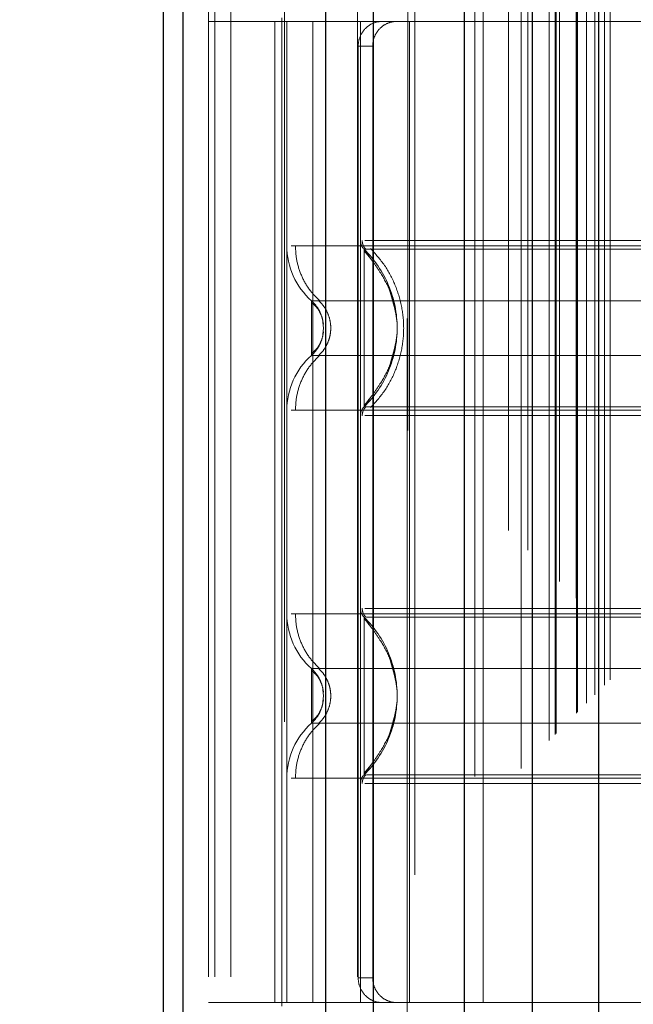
# Model space of a CAD drawing. Header units: inches. Extents: x 0.2 to 10.8, y 0.2 to 8.2.
# Tile 73 of 145: x 3.1468 to 3.2015, y 4.6793 to 4.7671. Entities that reach past the tile are written whole.
import ezdxf

# ---------------------------------------------------------------- set-up
doc = ezdxf.new("R2010")
doc.units = ezdxf.units.IN
doc.header["$MEASUREMENT"] = 0
doc.linetypes.add('HIDDEN', pattern=[0.07500000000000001, 0.05, -0.025])
doc.layers.add('DIMENSIONS', color=140, linetype='Continuous')
doc.styles.add('SLDTEXTSTYLE0', font='TXT', dxfattribs={"width": 0.7})
doc.dimstyles.new('SLDDIMSTYLE0', dxfattribs={"dimtxt": 0.0849609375, "dimasz": 0.13, "dimexe": 0, "dimexo": 0.0625, "dimgap": 0.021240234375, "dimtad": 0, "dimtih": 1, "dimtoh": 1, "dimlfac": 18, "dimrnd": 1e-09, "dimzin": 12, "dimdsep": 46, "dimtxsty": 'SLDTEXTSTYLE0', "dimsah": 1, "dimcen": 0.09, "dimadec": 0, "dimazin": 3, "dimtfac": 1, "dimtofl": 0, "dimtmove": 0, "dimatfit": 3, "dimfxl": 0, "dimfrac": 2, "dimtolj": 1, "dimtzin": 12, "dimarcsym": 0})

# ---------------------------------------------------------------- blocks, each defined once
blk = doc.blocks.new('_D')
at = {"layer": 'DIMENSIONS'}
for p, q in [((3.301364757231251, 4.890449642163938), (2.691006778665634, 4.890449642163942)), ((2.816006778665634, 4.890449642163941), (2.81600677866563, 4.251667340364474)), ((2.65443270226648, 4.097616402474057), (2.625902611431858, 4.097616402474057)), ((2.625902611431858, 4.097616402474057), (2.625902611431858, 3.962585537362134)), ((2.977580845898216, 4.097616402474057), (3.006110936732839, 4.097616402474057)), ((3.006110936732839, 4.097616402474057), (3.006110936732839, 3.962585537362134)), ((2.625902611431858, 3.962585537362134), (2.65443270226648, 3.962585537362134)), ((3.006110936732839, 3.962585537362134), (2.977580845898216, 3.962585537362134)), ((2.816006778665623, 3.230264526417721), (2.816006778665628, 3.943565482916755)), ((3.301401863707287, 3.230264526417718), (2.691006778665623, 3.230264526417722))]:
    blk.add_line(p, q, dxfattribs=at)
for points in [[(2.816006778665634, 4.890449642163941), (2.796006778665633, 4.760449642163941), (2.836006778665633, 4.760449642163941)], [(2.816006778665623, 3.230264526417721), (2.836006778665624, 3.360264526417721), (2.796006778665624, 3.360264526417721)]]:
    blk.add_solid(points, dxfattribs=at)
at = {"layer": 'DIMENSIONS', "char_height": 0.08333333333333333, "attachment_point": 1, "style": 'SLDTEXTSTYLE0'}
for s, insert in [('29.88', (2.65443269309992, 4.224058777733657)), ('759.0', (2.65443270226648, 4.070007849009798))]:
    blk.add_mtext(s, dxfattribs=dict(at, insert=insert))

msp = doc.modelspace()

# ---------------------------------------------------------------- linework, layer by layer
at = {"color": 7, "linetype": 'HIDDEN', "lineweight": 18}
for p, q in [((3.165591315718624, 3.081751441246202), (3.165591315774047, 5.4497868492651)), ((3.163591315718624, 3.081751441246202), (3.163591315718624, 5.045183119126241)), ((3.164177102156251, 3.081751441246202), (3.164177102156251, 5.04485089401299)), ((3.165591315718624, 3.081751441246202), (3.165591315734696, 5.044185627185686)), ((3.176894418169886, 3.081751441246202), (3.176894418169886, 5.038868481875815)), ((3.178308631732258, 3.081751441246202), (3.178308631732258, 5.038695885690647)), ((3.181389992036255, 5.030481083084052), (3.181389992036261, 3.090231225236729)), ((3.182005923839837, 3.090840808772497), (3.182005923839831, 5.029873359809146)), ((3.190341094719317, 5.021559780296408), (3.190341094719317, 3.099154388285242)), ((3.18734134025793, 3.099615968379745), (3.187341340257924, 5.021098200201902)), ((3.188096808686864, 3.099687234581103), (3.188096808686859, 5.021026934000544)), ((3.191475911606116, 3.100310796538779), (3.19147591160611, 5.020403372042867)), ((3.192079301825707, 5.019799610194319), (3.192079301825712, 3.100912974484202)), ((3.193975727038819, 3.10281061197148), (3.193975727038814, 5.017903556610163)), ((3.194518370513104, 3.103353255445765), (3.194518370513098, 5.017360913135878)), ((3.194618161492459, 3.103453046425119), (3.194618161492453, 5.017261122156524)), ((3.19488964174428, 5.016995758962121), (3.194889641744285, 3.103726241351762)), ((3.196397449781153, 5.015503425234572), (3.196397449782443, 3.105210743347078)), ((3.196418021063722, 3.105251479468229), (3.196418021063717, 5.015463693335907)), ((3.196507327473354, 3.105342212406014), (3.196507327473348, 5.015371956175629)), ((3.197303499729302, 3.106140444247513), (3.197303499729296, 5.014573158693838)), ((3.198053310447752, 3.106888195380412), (3.198053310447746, 5.01382597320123)), ((3.198367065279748, 5.01353999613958), (3.198367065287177, 3.107174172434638)), ((3.198921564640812, 3.107756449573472), (3.198921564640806, 5.01295771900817)), ((3.199408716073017, 3.108243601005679), (3.199408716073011, 5.012470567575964)), ((3.170371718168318, 4.804487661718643), (3.170371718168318, 4.640445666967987)), ((3.181307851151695, 4.640445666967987), (3.181307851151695, 4.804487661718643)), ((3.188088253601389, 4.766946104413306), (3.163591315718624, 4.766946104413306)), ((3.169529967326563, 4.766946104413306), (3.169529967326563, 4.67945704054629)), ((3.17015299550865, 4.767274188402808), (3.17015299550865, 4.766946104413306)), ((3.17015299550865, 4.766946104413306), (3.17015299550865, 4.67945704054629)), ((3.170590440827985, 4.766946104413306), (3.170590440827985, 4.67945704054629)), ((3.170590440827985, 4.766946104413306), (3.170590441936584, 4.746941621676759)), ((3.172910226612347, 4.766946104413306), (3.172910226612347, 4.67945704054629)), ((3.177152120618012, 4.766946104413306), (3.177152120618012, 4.67945704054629)), ((3.177152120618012, 4.766946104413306), (3.177152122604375, 4.747415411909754)), ((3.181526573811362, 4.67945704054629), (3.181526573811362, 4.766946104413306)), ((3.242768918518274, 4.766946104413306), (3.188088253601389, 4.766946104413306)), ((3.188088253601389, 4.67945704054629), (3.188088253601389, 4.766946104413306)), ((3.176956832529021, 4.764758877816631), (3.176956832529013, 4.681644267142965)), ((3.178245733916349, 4.764758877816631), (3.176956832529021, 4.764758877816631)), ((3.178245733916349, 4.764758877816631), (3.178245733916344, 4.681644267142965)), ((3.178041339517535, 4.745801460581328), (3.177479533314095, 4.746635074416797)), ((3.173870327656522, 4.739605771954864), (3.173811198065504, 4.740150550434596)), ((3.173811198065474, 4.73906099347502), (3.173870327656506, 4.739605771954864)), ((3.173871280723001, 4.739605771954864), (3.173813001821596, 4.740141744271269)), ((3.173813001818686, 4.739069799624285), (3.173871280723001, 4.739605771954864)), ((3.177479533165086, 4.732576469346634), (3.178041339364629, 4.733410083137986)), ((3.177479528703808, 4.713826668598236), (3.17804050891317, 4.712994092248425)), ((3.173871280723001, 4.706797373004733), (3.173813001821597, 4.707333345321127)), ((3.173813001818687, 4.706261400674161), (3.173871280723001, 4.706797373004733)), ((3.178040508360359, 4.700600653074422), (3.177479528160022, 4.699768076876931)), ((3.170590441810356, 4.699461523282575), (3.170590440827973, 4.67945704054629)), ((3.177152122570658, 4.698987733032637), (3.177152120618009, 4.67945704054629)), ((3.176956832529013, 4.681644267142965), (3.178245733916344, 4.681644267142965)), ((3.188088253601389, 4.67945704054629), (3.163591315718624, 4.67945704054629)), ((3.17015299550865, 4.67945704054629), (3.17015299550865, 4.679128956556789)), ((3.242768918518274, 4.67945704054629), (3.188088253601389, 4.67945704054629))]:
    msp.add_line(p, q, dxfattribs=at)
at = {"color": 7, "linetype": 'Continuous', "lineweight": 25}
for p, q in [((3.159591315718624, 3.081751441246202), (3.159591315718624, 5.045637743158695)), ((3.161348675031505, 3.081751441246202), (3.161348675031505, 5.04485089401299)), ((3.17406599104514, 3.081751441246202), (3.174065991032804, 5.038868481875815)), ((3.178308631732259, 3.081751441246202), (3.178308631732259, 5.038695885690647)), ((3.18640186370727, 5.021559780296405), (3.18640186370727, 3.099154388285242)), ((3.192458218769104, 5.015503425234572), (3.192458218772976, 3.105210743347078)), ((3.19836706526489, 5.01353999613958), (3.198367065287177, 3.107174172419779))]:
    msp.add_line(p, q, dxfattribs=at)
at = {"color": 7, "linetype": 'HIDDEN', "lineweight": 18}
for centre, radius, start, end in [((3.178245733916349, 4.747415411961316), 0.001093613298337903, 180.0000000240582, 225.5237275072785), ((3.177152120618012, 4.746941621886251), 0.006561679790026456, 180.0000000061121, 228.2366022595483), ((3.177152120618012, 4.732269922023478), 0.006561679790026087, 131.7633977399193, 180), ((3.178245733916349, 4.731796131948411), 0.001093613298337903, 134.4762724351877, 180), ((3.177152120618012, 4.714133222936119), 0.006561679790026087, 180.0000000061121, 228.2366022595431), ((3.178245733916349, 4.714607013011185), 0.001093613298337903, 180.0000000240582, 225.5237275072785), ((3.177152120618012, 4.699461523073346), 0.006561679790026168, 131.7633977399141, 180), ((3.178245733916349, 4.698987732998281), 0.001093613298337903, 134.4762724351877, 180)]:
    msp.add_arc(centre, radius, start, end, dxfattribs=at)
for points, knots in [([(3.179015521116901, 4.766946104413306), (3.178772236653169, 4.766946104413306), (3.178519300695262, 4.766895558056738), (3.178029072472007, 4.766685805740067), (3.177794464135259, 4.766526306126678), (3.177398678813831, 4.766123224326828), (3.177235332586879, 4.765877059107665), (3.17701556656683, 4.765343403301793), (3.176956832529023, 4.765052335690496), (3.176956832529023, 4.764758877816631)], [0, 0, 0, 0, 0.25, 0.25, 0.5, 0.5, 0.75, 0.75, 1, 1, 1, 1]), ([(3.178245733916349, 4.764758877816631), (3.178245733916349, 4.765048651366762), (3.17830191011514, 4.765333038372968), (3.178517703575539, 4.76586390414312), (3.178677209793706, 4.766107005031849), (3.179070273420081, 4.766510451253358), (3.179306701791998, 4.766672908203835), (3.179810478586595, 4.766889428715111), (3.180082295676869, 4.766946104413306), (3.180351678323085, 4.766946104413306)], [0, 0, 0, 0, 0.25, 0.25, 0.5, 0.5, 0.75, 0.75, 1, 1, 1, 1]), ([(3.177310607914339, 4.747420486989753), (3.177314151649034, 4.747347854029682), (3.177321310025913, 4.747201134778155), (3.177390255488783, 4.746990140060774), (3.177491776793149, 4.746792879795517), (3.177590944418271, 4.746684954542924), (3.177640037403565, 4.746631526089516)], [0, 0, 0, 0, 0.24752196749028, 0.4999966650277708, 0.7524730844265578, 0.9999999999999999, 0.9999999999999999, 0.9999999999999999, 0.9999999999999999]), ([(3.242386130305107, 4.747415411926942), (3.24232372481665, 4.747415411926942), (3.242102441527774, 4.747415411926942), (3.240417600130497, 4.747415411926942), (3.237428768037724, 4.747415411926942), (3.233305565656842, 4.747415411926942), (3.228306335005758, 4.747415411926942), (3.222596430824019, 4.747415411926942), (3.216402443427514, 4.747415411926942), (3.209960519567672, 4.747415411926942), (3.203518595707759, 4.747415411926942), (3.197324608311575, 4.747415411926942), (3.191614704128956, 4.747415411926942), (3.186615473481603, 4.747415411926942), (3.182492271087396, 4.747415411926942), (3.17950343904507, 4.747415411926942), (3.177818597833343, 4.747415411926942), (3.177597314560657, 4.747415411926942), (3.177534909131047, 4.747415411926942)], [0, 0, 0, 0, 0.02656569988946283, 0.09419917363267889, 0.1618326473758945, 0.2294661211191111, 0.2970995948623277, 0.3647330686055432, 0.4323665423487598, 0.5000000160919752, 0.5676334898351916, 0.6352669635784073, 0.7029004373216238, 0.7705339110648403, 0.8381673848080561, 0.9058008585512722, 0.9734343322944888, 1, 1, 1, 1]), ([(3.249330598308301, 4.746941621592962), (3.249184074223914, 4.746941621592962), (3.248891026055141, 4.746941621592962), (3.246549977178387, 4.746941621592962), (3.242911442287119, 4.746941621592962), (3.237977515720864, 4.746941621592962), (3.231974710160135, 4.746941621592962), (3.225123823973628, 4.746941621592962), (3.217690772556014, 4.746941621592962), (3.209960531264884, 4.746941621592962), (3.202230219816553, 4.746941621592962), (3.194797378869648, 4.746941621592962), (3.187945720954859, 4.746941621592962), (3.181945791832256, 4.746941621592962), (3.177001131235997, 4.746941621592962), (3.173402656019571, 4.746941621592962), (3.171332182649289, 4.746941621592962), (3.171062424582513, 4.746941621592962), (3.170973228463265, 4.746941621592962)], [0, 0, 0, 0, 0.06454114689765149, 0.1290822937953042, 0.1936234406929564, 0.2581645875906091, 0.3227057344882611, 0.3872468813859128, 0.4517880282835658, 0.5163291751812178, 0.5808703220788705, 0.6454114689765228, 0.7099526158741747, 0.7744937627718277, 0.8390349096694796, 0.9035760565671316, 0.9681172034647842, 1, 1, 1, 1]), ([(3.171350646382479, 4.74694162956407), (3.171378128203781, 4.746483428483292), (3.171433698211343, 4.74555691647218), (3.171879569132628, 4.744226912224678), (3.172561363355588, 4.743005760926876), (3.173205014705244, 4.742350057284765), (3.173523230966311, 4.742025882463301)], [0, 0, 0, 0, 0.2473384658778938, 0.5001342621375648, 0.7528702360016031, 1, 1, 1, 1]), ([(3.242441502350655, 4.746635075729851), (3.242446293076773, 4.746635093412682), (3.241593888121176, 4.74663511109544), (3.238343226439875, 4.746635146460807), (3.235934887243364, 4.746635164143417), (3.229920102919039, 4.746635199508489), (3.226317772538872, 4.746635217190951), (3.218462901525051, 4.746635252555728), (3.214211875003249, 4.746635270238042), (3.205709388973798, 4.746635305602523), (3.201457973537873, 4.746635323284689), (3.193603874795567, 4.746635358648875), (3.190000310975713, 4.746635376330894), (3.183986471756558, 4.746635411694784), (3.181577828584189, 4.746635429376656), (3.178327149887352, 4.74663546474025), (3.177472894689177, 4.746635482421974), (3.177479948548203, 4.746635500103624)], [0, 0, 0, 0, 0.125, 0.125, 0.25, 0.25, 0.375, 0.375, 0.5, 0.5, 0.625, 0.625, 0.75, 0.75, 0.875, 0.875, 1, 1, 1, 1]), ([(3.177479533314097, 4.746635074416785), (3.177479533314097, 4.746653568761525), (3.177479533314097, 4.745487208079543), (3.177479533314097, 4.742365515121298), (3.177479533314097, 4.739605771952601), (3.177479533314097, 4.73684602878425), (3.177479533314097, 4.733724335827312), (3.177479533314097, 4.732557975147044), (3.177479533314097, 4.732576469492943)], [6.283185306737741, 6.283185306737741, 6.283185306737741, 6.283185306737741, 7.068583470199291, 7.46128255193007, 7.85398163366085, 8.24668071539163, 8.6393797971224, 9.42477796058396, 9.42477796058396, 9.42477796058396, 9.42477796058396]), ([(3.178049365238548, 4.746700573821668), (3.178490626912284, 4.746215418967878), (3.179372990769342, 4.745245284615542), (3.180289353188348, 4.743479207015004), (3.18087408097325, 4.741585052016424), (3.181075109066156, 4.73960577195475), (3.180874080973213, 4.737626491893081), (3.180289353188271, 4.735732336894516), (3.179372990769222, 4.733966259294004), (3.178490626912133, 4.732996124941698), (3.17804936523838, 4.732510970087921)], [0, 0, 0, 0, 0.1250857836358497, 0.2501263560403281, 0.3751554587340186, 0.5000000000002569, 0.6248445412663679, 0.7498736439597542, 0.874914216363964, 1, 1, 1, 1]), ([(3.180381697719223, 4.740589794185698), (3.180228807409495, 4.741393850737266), (3.179971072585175, 4.742749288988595), (3.179052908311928, 4.744375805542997), (3.1782443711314, 4.745588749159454), (3.177746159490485, 4.746181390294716), (3.177479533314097, 4.746498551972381)], [0, 0, 0, 0, 0.3903267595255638, 0.6579932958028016, 0.8169694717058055, 1, 1, 1, 1]), ([(3.179731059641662, 4.736183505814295), (3.180080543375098, 4.737324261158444), (3.180779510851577, 4.739605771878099), (3.18008054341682, 4.741887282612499), (3.179731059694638, 4.743028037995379)], [0, 0, 0, 0, 0.4999999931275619, 1, 1, 1, 1]), ([(3.247139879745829, 4.742046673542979), (3.247146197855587, 4.742046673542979), (3.244960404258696, 4.742046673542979), (3.236509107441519, 4.742046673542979), (3.224734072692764, 4.742046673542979), (3.209960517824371, 4.742046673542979), (3.195186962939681, 4.742046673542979), (3.183411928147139, 4.742046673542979), (3.174960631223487, 4.742046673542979), (3.172774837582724, 4.742046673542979), (3.172781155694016, 4.742046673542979)], [4.712414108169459, 4.712414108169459, 4.712414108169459, 4.712414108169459, 5.15721612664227, 5.4883921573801, 5.8858033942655, 6.2832146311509, 6.68062586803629, 7.07803710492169, 7.40921313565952, 7.854015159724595, 7.854015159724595, 7.854015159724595, 7.854015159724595]), ([(3.173508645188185, 4.741069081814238), (3.173425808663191, 4.741229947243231), (3.173237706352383, 4.741595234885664), (3.1729450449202, 4.74188476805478), (3.172781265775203, 4.742046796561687)], [0, 0, 0, 0, 0.4403801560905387, 1, 1, 1, 1]), ([(3.172781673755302, 4.742047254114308), (3.172781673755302, 4.742047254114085), (3.172781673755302, 4.741983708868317), (3.172781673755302, 4.741739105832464), (3.172781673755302, 4.741558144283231), (3.172781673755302, 4.741106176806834), (3.172781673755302, 4.740835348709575), (3.172781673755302, 4.740244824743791), (3.172781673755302, 4.739925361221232), (3.172781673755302, 4.739286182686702), (3.172781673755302, 4.73896671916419), (3.172781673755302, 4.738376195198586), (3.172781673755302, 4.738105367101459), (3.172781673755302, 4.737653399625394), (3.172781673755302, 4.73747243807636), (3.172781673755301, 4.737227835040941), (3.172781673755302, 4.737164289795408), (3.172781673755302, 4.73716428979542)], [0, 0, 0, 0, 0.125, 0.125, 0.25, 0.25, 0.375, 0.375, 0.5, 0.5, 0.625, 0.625, 0.75, 0.75, 0.875, 0.875, 1, 1, 1, 1]), ([(3.17365682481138, 4.740715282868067), (3.173633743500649, 4.740791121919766), (3.173543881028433, 4.741086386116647), (3.173259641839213, 4.74155419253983), (3.172940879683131, 4.741883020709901), (3.172781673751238, 4.742047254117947)], [0, 0, 0, 0, 0.1474872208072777, 0.5742120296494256, 1, 1, 1, 1]), ([(3.173852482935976, 4.739948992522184), (3.173819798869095, 4.740147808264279), (3.173753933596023, 4.740548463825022), (3.173520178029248, 4.741085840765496), (3.173203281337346, 4.741548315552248), (3.172923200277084, 4.741753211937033), (3.172781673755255, 4.741856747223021)], [0, 0, 0, 0, 0.243577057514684, 0.4908590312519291, 0.7427282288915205, 1, 1, 1, 1]), ([(3.173413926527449, 4.742068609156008), (3.173575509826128, 4.741904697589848), (3.17389903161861, 4.741576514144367), (3.174238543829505, 4.740964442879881), (3.174457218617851, 4.740302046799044), (3.174533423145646, 4.739605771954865), (3.174457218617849, 4.738909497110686), (3.174238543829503, 4.738247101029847), (3.17389903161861, 4.737635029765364), (3.173575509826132, 4.737306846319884), (3.173413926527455, 4.737142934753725)], [0, 0, 0, 0, 0.1248322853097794, 0.2499389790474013, 0.3751056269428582, 0.5000000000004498, 0.6248943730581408, 0.7500610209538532, 0.8751677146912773, 1, 1, 1, 1]), ([(3.172781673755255, 4.737354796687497), (3.172923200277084, 4.737458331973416), (3.173203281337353, 4.737663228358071), (3.173520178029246, 4.738125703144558), (3.173753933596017, 4.738663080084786), (3.173819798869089, 4.739063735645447), (3.173852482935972, 4.739262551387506)], [0, 0, 0, 0, 0.2572717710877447, 0.5091409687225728, 0.7564229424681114, 1, 1, 1, 1]), ([(3.177479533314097, 4.732712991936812), (3.177746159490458, 4.733030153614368), (3.178244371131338, 4.733622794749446), (3.179052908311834, 4.7348357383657), (3.179971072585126, 4.736462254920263), (3.180228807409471, 4.737817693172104), (3.180381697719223, 4.73862174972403)], [0, 0, 0, 0, 0.1830305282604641, 0.342006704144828, 0.6096732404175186, 1, 1, 1, 1]), ([(3.17278126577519, 4.737164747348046), (3.172945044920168, 4.737326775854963), (3.173237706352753, 4.737616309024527), (3.17342580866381, 4.737981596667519), (3.17350864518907, 4.738142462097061)], [0, 0, 0, 0, 0.5596198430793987, 1, 1, 1, 1]), ([(3.172781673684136, 4.737164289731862), (3.172940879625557, 4.737328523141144), (3.173259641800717, 4.737657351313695), (3.17354388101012, 4.738125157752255), (3.17363374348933, 4.738420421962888), (3.173656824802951, 4.738496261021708)], [0, 0, 0, 0, 0.4257879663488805, 0.8525127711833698, 1, 1, 1, 1]), ([(3.173523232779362, 4.737185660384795), (3.173205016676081, 4.736861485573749), (3.172561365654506, 4.736205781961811), (3.171879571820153, 4.734984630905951), (3.171433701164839, 4.733654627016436), (3.171378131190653, 4.732728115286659), (3.171350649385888, 4.732269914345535)], [0, 0, 0, 0, 0.2471297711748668, 0.4998657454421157, 0.752661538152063, 1, 1, 1, 1]), ([(3.172781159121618, 4.737164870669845), (3.172774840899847, 4.737164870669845), (3.174960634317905, 4.737164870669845), (3.183411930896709, 4.737164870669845), (3.195186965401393, 4.737164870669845), (3.209960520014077, 4.737164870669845), (3.224734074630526, 4.737164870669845), (3.236509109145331, 4.737164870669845), (3.244960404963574, 4.737164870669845), (3.247146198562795, 4.737164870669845), (3.247139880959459, 4.737164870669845)], [4.71236405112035, 4.71236405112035, 4.71236405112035, 4.71236405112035, 5.15716607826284, 5.488342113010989, 5.885753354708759, 6.28316459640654, 6.68057583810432, 7.077987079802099, 7.40916311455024, 7.85396503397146, 7.85396503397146, 7.85396503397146, 7.85396503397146]), ([(3.17764003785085, 4.732580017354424), (3.177590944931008, 4.732526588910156), (3.17749177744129, 4.732418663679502), (3.177390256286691, 4.732221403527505), (3.177321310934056, 4.732010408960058), (3.177314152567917, 4.731863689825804), (3.177310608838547, 4.731791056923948)], [0, 0, 0, 0, 0.2475269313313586, 0.500003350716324, 0.7524780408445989, 1, 1, 1, 1]), ([(3.177479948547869, 4.732576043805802), (3.177472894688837, 4.732576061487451), (3.178327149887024, 4.732576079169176), (3.181577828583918, 4.732576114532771), (3.183986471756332, 4.732576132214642), (3.190000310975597, 4.732576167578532), (3.193603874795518, 4.732576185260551), (3.201457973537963, 4.732576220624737), (3.205709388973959, 4.732576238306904), (3.214211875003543, 4.732576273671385), (3.218462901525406, 4.732576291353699), (3.226317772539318, 4.732576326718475), (3.229920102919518, 4.732576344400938), (3.235934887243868, 4.732576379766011), (3.238343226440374, 4.73257639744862), (3.241593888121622, 4.732576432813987), (3.242446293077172, 4.732576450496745), (3.242441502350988, 4.732576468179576)], [0, 0, 0, 0, 0.125, 0.125, 0.25, 0.25, 0.375, 0.375, 0.5, 0.5, 0.625, 0.625, 0.75, 0.75, 0.875, 0.875, 1, 1, 1, 1]), ([(3.17097322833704, 4.732269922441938), (3.171062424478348, 4.732269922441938), (3.171332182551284, 4.732269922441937), (3.173402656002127, 4.732269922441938), (3.177001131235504, 4.732269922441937), (3.181945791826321, 4.732269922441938), (3.187945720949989, 4.732269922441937), (3.194797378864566, 4.732269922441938), (3.202230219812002, 4.732269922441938), (3.209960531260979, 4.732269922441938), (3.217690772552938, 4.732269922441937), (3.225123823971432, 4.732269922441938), (3.231974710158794, 4.732269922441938), (3.237977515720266, 4.732269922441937), (3.242911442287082, 4.732269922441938), (3.246549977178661, 4.732269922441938), (3.248891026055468, 4.732269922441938), (3.249184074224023, 4.732269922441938), (3.249330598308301, 4.732269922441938)], [0, 0, 0, 0, 0.03188280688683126, 0.0964239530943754, 0.16096509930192, 0.2255062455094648, 0.2900473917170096, 0.3545885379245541, 0.4191296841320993, 0.4836708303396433, 0.5482119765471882, 0.6127531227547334, 0.6772942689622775, 0.7418354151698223, 0.806376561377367, 0.8709177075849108, 0.935458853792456, 1, 1, 1, 1]), ([(3.177534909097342, 4.731796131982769), (3.177597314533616, 4.731796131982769), (3.177818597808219, 4.731796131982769), (3.179503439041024, 4.731796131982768), (3.182492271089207, 4.731796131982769), (3.186615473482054, 4.731796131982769), (3.191614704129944, 4.731796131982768), (3.197324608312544, 4.731796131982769), (3.20351859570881, 4.731796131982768), (3.209960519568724, 4.731796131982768), (3.216402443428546, 4.731796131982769), (3.222596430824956, 4.731796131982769), (3.228306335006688, 4.731796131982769), (3.233305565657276, 4.731796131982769), (3.237428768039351, 4.731796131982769), (3.240417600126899, 4.731796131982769), (3.24210244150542, 4.731796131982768), (3.24232372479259, 4.731796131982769), (3.24238613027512, 4.731796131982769)], [0, 0, 0, 0, 0.02656567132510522, 0.09419914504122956, 0.1618326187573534, 0.2294660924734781, 0.2970995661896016, 0.3647330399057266, 0.4323665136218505, 0.4999999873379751, 0.5676334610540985, 0.6352669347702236, 0.702900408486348, 0.7705338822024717, 0.8381673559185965, 0.9058008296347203, 0.9734343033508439, 1, 1, 1, 1]), ([(3.249330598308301, 4.714133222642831), (3.249184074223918, 4.714133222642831), (3.248891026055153, 4.714133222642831), (3.24654997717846, 4.714133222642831), (3.242911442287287, 4.714133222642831), (3.237977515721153, 4.714133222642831), (3.231974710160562, 4.714133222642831), (3.2251238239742, 4.714133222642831), (3.217690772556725, 4.714133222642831), (3.209960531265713, 4.714133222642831), (3.202230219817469, 4.714133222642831), (3.194797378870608, 4.714133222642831), (3.187945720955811, 4.714133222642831), (3.181945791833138, 4.714133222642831), (3.177001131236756, 4.714133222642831), (3.173402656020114, 4.714133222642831), (3.171332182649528, 4.714133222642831), (3.17106242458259, 4.714133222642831), (3.170973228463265, 4.714133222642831)], [0, 0, 0, 0, 0.06454114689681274, 0.1290822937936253, 0.1936234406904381, 0.2581645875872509, 0.3227057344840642, 0.3872468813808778, 0.4517880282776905, 0.5163291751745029, 0.5808703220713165, 0.6454114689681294, 0.7099526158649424, 0.7744937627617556, 0.8390349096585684, 0.903576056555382, 0.9681172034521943, 1, 1, 1, 1]), ([(3.17135064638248, 4.714133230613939), (3.171378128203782, 4.713675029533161), (3.171433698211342, 4.71274851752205), (3.171879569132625, 4.711418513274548), (3.172561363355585, 4.710197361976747), (3.173205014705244, 4.709541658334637), (3.173523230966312, 4.709217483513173)], [0, 0, 0, 0, 0.2473384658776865, 0.5001342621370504, 0.7528702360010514, 1, 1, 1, 1]), ([(3.177310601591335, 4.714612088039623), (3.177314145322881, 4.714539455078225), (3.177321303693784, 4.714392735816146), (3.177390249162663, 4.714181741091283), (3.177491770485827, 4.71398448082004), (3.177590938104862, 4.713876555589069), (3.177640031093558, 4.713823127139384)], [0, 0, 0, 0, 0.2475219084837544, 0.4999965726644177, 0.7524730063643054, 0.9999999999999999, 0.9999999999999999, 0.9999999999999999, 0.9999999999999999]), ([(3.242386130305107, 4.71460701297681), (3.242323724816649, 4.714607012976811), (3.242102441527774, 4.714607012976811), (3.240417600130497, 4.714607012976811), (3.237428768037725, 4.71460701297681), (3.233305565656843, 4.71460701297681), (3.228306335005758, 4.71460701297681), (3.222596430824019, 4.71460701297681), (3.216402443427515, 4.71460701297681), (3.209960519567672, 4.71460701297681), (3.203518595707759, 4.714607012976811), (3.197324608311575, 4.71460701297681), (3.191614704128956, 4.714607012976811), (3.186615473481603, 4.71460701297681), (3.182492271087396, 4.71460701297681), (3.17950343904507, 4.71460701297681), (3.177818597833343, 4.714607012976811), (3.177597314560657, 4.71460701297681), (3.177534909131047, 4.71460701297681)], [0, 0, 0, 0, 0.02656569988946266, 0.0941991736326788, 0.1618326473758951, 0.2294661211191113, 0.2970995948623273, 0.3647330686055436, 0.4323665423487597, 0.5000000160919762, 0.5676334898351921, 0.6352669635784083, 0.7029004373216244, 0.7705339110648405, 0.8381673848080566, 0.9058008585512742, 0.9734343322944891, 1, 1, 1, 1]), ([(3.177479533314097, 4.713826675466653), (3.177479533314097, 4.713845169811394), (3.177479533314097, 4.712678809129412), (3.177479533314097, 4.709557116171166), (3.177479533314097, 4.706797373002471), (3.177479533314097, 4.70403762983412), (3.177479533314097, 4.700915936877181), (3.177479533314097, 4.699749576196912), (3.177479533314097, 4.699768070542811)], [6.283185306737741, 6.283185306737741, 6.283185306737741, 6.283185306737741, 7.068583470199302, 7.461282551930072, 7.853981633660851, 8.24668071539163, 8.63937979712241, 9.42477796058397, 9.42477796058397, 9.42477796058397, 9.42477796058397]), ([(3.180381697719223, 4.707781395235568), (3.180228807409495, 4.708585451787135), (3.179971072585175, 4.709940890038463), (3.179052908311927, 4.711567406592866), (3.178244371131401, 4.712780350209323), (3.177746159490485, 4.713372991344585), (3.177479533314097, 4.71369015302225)], [0, 0, 0, 0, 0.390326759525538, 0.6579932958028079, 0.8169694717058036, 1, 1, 1, 1]), ([(3.242228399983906, 4.713826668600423), (3.242207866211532, 4.713826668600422), (3.242097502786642, 4.713826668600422), (3.241180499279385, 4.713826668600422), (3.239231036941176, 4.713826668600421), (3.235986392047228, 4.713826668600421), (3.231345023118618, 4.713826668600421), (3.225256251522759, 4.71382666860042), (3.217958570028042, 4.713826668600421), (3.209960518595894, 4.71382666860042), (3.201962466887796, 4.71382666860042), (3.194664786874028, 4.71382666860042), (3.188576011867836, 4.713826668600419), (3.183934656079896, 4.713826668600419), (3.180689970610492, 4.713826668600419), (3.178740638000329, 4.713826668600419), (3.177823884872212, 4.713826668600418), (3.177713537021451, 4.713826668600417), (3.177693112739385, 4.713826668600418)], [0, 0, 0, 0, 0.01170879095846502, 0.06293155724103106, 0.1206490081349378, 0.185179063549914, 0.2564308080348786, 0.3337141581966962, 0.4156154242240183, 0.5000373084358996, 0.5844591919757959, 0.6663604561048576, 0.7436438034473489, 0.8148955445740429, 0.8794255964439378, 0.9371430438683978, 0.9883658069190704, 0.9999999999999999, 0.9999999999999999, 0.9999999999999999, 0.9999999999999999]), ([(3.179730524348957, 4.710220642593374), (3.180080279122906, 4.709079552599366), (3.180779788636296, 4.706797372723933), (3.180080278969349, 4.704515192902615), (3.179730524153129, 4.703374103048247)], [0, 0, 0, 0, 0.5000000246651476, 1, 1, 1, 1]), ([(3.247139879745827, 4.709238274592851), (3.247146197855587, 4.709238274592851), (3.244960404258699, 4.709238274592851), (3.236509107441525, 4.709238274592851), (3.224734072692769, 4.709238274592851), (3.209960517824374, 4.709238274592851), (3.195186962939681, 4.709238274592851), (3.183411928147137, 4.709238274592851), (3.174960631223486, 4.709238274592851), (3.172774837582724, 4.709238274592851), (3.172781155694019, 4.709238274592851)], [4.712414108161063, 4.712414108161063, 4.712414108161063, 4.712414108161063, 5.15721612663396, 5.48839215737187, 5.88580339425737, 6.28321463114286, 6.68062586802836, 7.07803710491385, 7.40921313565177, 7.854015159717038, 7.854015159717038, 7.854015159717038, 7.854015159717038]), ([(3.172781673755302, 4.709238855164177), (3.172781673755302, 4.709238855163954), (3.172781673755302, 4.709175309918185), (3.172781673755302, 4.708930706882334), (3.172781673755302, 4.708749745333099), (3.172781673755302, 4.708297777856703), (3.172781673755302, 4.708026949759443), (3.172781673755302, 4.70743642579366), (3.172781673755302, 4.707116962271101), (3.172781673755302, 4.70647778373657), (3.172781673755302, 4.706158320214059), (3.172781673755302, 4.705567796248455), (3.172781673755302, 4.705296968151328), (3.172781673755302, 4.704845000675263), (3.172781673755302, 4.704664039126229), (3.172781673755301, 4.70441943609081), (3.172781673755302, 4.704355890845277), (3.172781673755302, 4.704355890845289)], [0, 0, 0, 0, 0.125, 0.125, 0.25, 0.25, 0.375, 0.375, 0.5, 0.5, 0.625, 0.625, 0.75, 0.75, 0.875, 0.875, 1, 1, 1, 1]), ([(3.173656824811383, 4.707906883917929), (3.173633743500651, 4.707982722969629), (3.173543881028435, 4.708277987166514), (3.173259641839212, 4.708745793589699), (3.172940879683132, 4.70907462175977), (3.172781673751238, 4.709238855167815)], [0, 0, 0, 0, 0.1474872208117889, 0.574212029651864, 1, 1, 1, 1]), ([(3.173852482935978, 4.707140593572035), (3.173819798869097, 4.707339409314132), (3.173753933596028, 4.707740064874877), (3.173520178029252, 4.708277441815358), (3.173203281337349, 4.708739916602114), (3.172923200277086, 4.708944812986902), (3.172781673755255, 4.70904834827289)], [0, 0, 0, 0, 0.2435770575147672, 0.4908590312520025, 0.7427282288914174, 1, 1, 1, 1]), ([(3.173413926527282, 4.709260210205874), (3.173575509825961, 4.709096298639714), (3.173899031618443, 4.708768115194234), (3.174238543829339, 4.708156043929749), (3.174457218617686, 4.707493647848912), (3.174533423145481, 4.706797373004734), (3.174457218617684, 4.706101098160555), (3.174238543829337, 4.705438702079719), (3.173899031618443, 4.704826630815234), (3.173575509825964, 4.704498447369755), (3.173413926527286, 4.704334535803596)], [0, 0, 0, 0, 0.124832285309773, 0.2499389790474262, 0.3751056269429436, 0.5000000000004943, 0.6248943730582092, 0.7500610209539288, 0.8751677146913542, 1, 1, 1, 1]), ([(3.172781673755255, 4.704546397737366), (3.172923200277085, 4.704649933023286), (3.173203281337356, 4.704854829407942), (3.17352017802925, 4.705317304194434), (3.173753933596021, 4.705854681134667), (3.173819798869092, 4.706255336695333), (3.173852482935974, 4.706454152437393)], [0, 0, 0, 0, 0.2572717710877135, 0.509140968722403, 0.7564229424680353, 1, 1, 1, 1]), ([(3.172781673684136, 4.704355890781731), (3.172940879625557, 4.704520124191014), (3.173259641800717, 4.704848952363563), (3.17354388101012, 4.705316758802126), (3.173633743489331, 4.705612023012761), (3.173656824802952, 4.705687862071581)], [0, 0, 0, 0, 0.4257879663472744, 0.8525127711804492, 1, 1, 1, 1]), ([(3.177479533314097, 4.699904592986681), (3.177746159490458, 4.700221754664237), (3.178244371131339, 4.700814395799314), (3.179052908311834, 4.70202733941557), (3.179971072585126, 4.703653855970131), (3.180228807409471, 4.705009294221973), (3.180381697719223, 4.705813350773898)], [0, 0, 0, 0, 0.1830305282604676, 0.3420067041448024, 0.6096732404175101, 1, 1, 1, 1]), ([(3.173523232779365, 4.704377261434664), (3.173205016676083, 4.704053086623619), (3.172561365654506, 4.70339738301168), (3.171879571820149, 4.70217623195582), (3.171433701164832, 4.700846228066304), (3.17137813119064, 4.699919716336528), (3.171350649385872, 4.699461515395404)], [0, 0, 0, 0, 0.2471297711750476, 0.4998657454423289, 0.7526615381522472, 1, 1, 1, 1]), ([(3.172781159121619, 4.704356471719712), (3.17277484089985, 4.704356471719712), (3.174960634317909, 4.704356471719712), (3.18341193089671, 4.704356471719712), (3.195186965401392, 4.704356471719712), (3.20996052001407, 4.704356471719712), (3.224734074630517, 4.704356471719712), (3.236509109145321, 4.704356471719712), (3.244960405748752, 4.704356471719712), (3.247146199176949, 4.704356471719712), (3.247139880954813, 4.704356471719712)], [4.712364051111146, 4.712364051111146, 4.712364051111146, 4.712364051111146, 5.157166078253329, 5.4883421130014, 5.88575335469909, 6.28316459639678, 6.680575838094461, 7.07798707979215, 7.409163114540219, 7.853965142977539, 7.853965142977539, 7.853965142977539, 7.853965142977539]), ([(3.17097322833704, 4.699461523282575), (3.171062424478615, 4.699461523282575), (3.171332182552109, 4.699461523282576), (3.173402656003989, 4.699461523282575), (3.177001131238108, 4.699461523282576), (3.181945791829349, 4.699461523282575), (3.187945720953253, 4.699461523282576), (3.194797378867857, 4.699461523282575), (3.202230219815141, 4.699461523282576), (3.20996053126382, 4.699461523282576), (3.21769077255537, 4.699461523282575), (3.225123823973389, 4.699461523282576), (3.231974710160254, 4.699461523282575), (3.23797751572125, 4.699461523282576), (3.24291144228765, 4.699461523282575), (3.246549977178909, 4.699461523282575), (3.248891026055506, 4.699461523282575), (3.249184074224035, 4.699461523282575), (3.249330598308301, 4.699461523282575)], [0, 0, 0, 0, 0.03188280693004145, 0.09642395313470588, 0.1609650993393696, 0.2255062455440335, 0.2900473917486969, 0.354588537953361, 0.4191296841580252, 0.4836708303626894, 0.5482119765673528, 0.6127531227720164, 0.677294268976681, 0.7418354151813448, 0.8063765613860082, 0.8709177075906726, 0.9354588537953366, 1, 1, 1, 1]), ([(3.17764003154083, 4.699771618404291), (3.177590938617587, 4.699718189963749), (3.177491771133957, 4.699610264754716), (3.17739024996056, 4.699413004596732), (3.177321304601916, 4.699202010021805), (3.177314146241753, 4.699055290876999), (3.177310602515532, 4.698982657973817)], [0, 0, 0, 0, 0.2475270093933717, 0.5000034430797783, 0.7524780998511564, 1, 1, 1, 1]), ([(3.177693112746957, 4.699768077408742), (3.177713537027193, 4.699768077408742), (3.177823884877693, 4.699768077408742), (3.17874063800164, 4.699768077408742), (3.180689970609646, 4.699768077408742), (3.183934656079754, 4.699768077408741), (3.188576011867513, 4.699768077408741), (3.194664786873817, 4.69976807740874), (3.20196246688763, 4.69976807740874), (3.20996051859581, 4.69976807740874), (3.217958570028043, 4.69976807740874), (3.225256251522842, 4.69976807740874), (3.231345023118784, 4.69976807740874), (3.235986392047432, 4.699768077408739), (3.239231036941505, 4.69976807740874), (3.241180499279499, 4.699768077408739), (3.242097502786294, 4.699768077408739), (3.242207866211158, 4.699768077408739), (3.242228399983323, 4.699768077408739)], [0, 0, 0, 0, 0.01163419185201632, 0.06285695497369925, 0.1205744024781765, 0.1851044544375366, 0.256356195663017, 0.3336395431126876, 0.4155408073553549, 0.4999626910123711, 0.5843845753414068, 0.6662858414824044, 0.7435691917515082, 0.8148209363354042, 0.8793509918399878, 0.9370684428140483, 0.9882912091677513, 1, 1, 1, 1]), ([(3.177534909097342, 4.698987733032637), (3.177597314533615, 4.698987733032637), (3.177818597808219, 4.698987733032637), (3.179503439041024, 4.698987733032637), (3.182492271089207, 4.698987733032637), (3.186615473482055, 4.698987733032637), (3.191614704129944, 4.698987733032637), (3.197324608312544, 4.698987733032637), (3.20351859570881, 4.698987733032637), (3.209960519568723, 4.698987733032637), (3.216402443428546, 4.698987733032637), (3.222596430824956, 4.698987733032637), (3.228306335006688, 4.698987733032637), (3.233305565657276, 4.698987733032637), (3.237428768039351, 4.698987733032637), (3.240417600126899, 4.698987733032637), (3.242102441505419, 4.698987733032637), (3.242323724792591, 4.698987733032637), (3.24238613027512, 4.698987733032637)], [0, 0, 0, 0, 0.02656567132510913, 0.09419914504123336, 0.1618326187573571, 0.2294660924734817, 0.2970995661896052, 0.3647330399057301, 0.4323665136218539, 0.4999999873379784, 0.5676334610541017, 0.6352669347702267, 0.702900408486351, 0.7705338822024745, 0.8381673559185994, 0.905800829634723, 0.9734343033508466, 1, 1, 1, 1]), ([(3.176956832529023, 4.681644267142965), (3.176956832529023, 4.681350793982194), (3.177014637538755, 4.681062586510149), (3.177234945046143, 4.680526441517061), (3.177397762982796, 4.680281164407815), (3.177793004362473, 4.679878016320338), (3.178028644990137, 4.679717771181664), (3.178516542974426, 4.679508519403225), (3.178772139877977, 4.67945704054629), (3.1790155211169, 4.67945704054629)], [0, 0, 0, 0, 0.25, 0.25, 0.5, 0.5, 0.75, 0.75, 1, 1, 1, 1]), ([(3.180351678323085, 4.67945704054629), (3.180082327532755, 4.67945704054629), (3.179813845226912, 4.679512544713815), (3.179306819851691, 4.679729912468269), (3.179071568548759, 4.679891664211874), (3.178678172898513, 4.680294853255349), (3.17851801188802, 4.680539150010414), (3.178303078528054, 4.681066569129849), (3.178245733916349, 4.681354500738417), (3.178245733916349, 4.681644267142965)], [0, 0, 0, 0, 0.25, 0.25, 0.5, 0.5, 0.75, 0.75, 1, 1, 1, 1])]:
    msp.add_open_spline(points, degree=3, knots=knots, dxfattribs=at)
for points in [[(3.180430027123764, 4.739605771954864), (3.180432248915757, 4.740911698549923), (3.179906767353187, 4.743517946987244), (3.178409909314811, 4.745720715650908), (3.177479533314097, 4.746635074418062)], [(3.177479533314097, 4.732576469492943), (3.178409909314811, 4.733490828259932), (3.179906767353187, 4.735693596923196), (3.180432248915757, 4.738299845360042), (3.180430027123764, 4.739605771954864)], [(3.180430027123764, 4.706797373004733), (3.180432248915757, 4.708103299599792), (3.179906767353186, 4.710709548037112), (3.178409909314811, 4.712912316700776), (3.177479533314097, 4.713826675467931)], [(3.177479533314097, 4.699768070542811), (3.178409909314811, 4.700682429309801), (3.179906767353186, 4.702885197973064), (3.180432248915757, 4.705491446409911), (3.180430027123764, 4.706797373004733)]]:
    msp.add_open_spline(points, degree=3, dxfattribs=at)

# ---------------------------------------------------------------- dimensions: what is measured, and where the dimension line sits
at = {"layer": 'DIMENSIONS'}
dim = msp.add_linear_dim(base=(2.816006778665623, 3.230264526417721), p1=(3.35136475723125, 4.890449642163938), p2=(3.351401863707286, 3.230264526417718), angle=90.0000000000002, dimstyle='SLDDIMSTYLE0', dxfattribs=at)
dim.commit()
dim.dimension.update_dxf_attribs({"geometry": '_D', "text_midpoint": (2.816006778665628, 4.097616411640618), "dimtype": 160})

doc.saveas('drawing.dxf')
